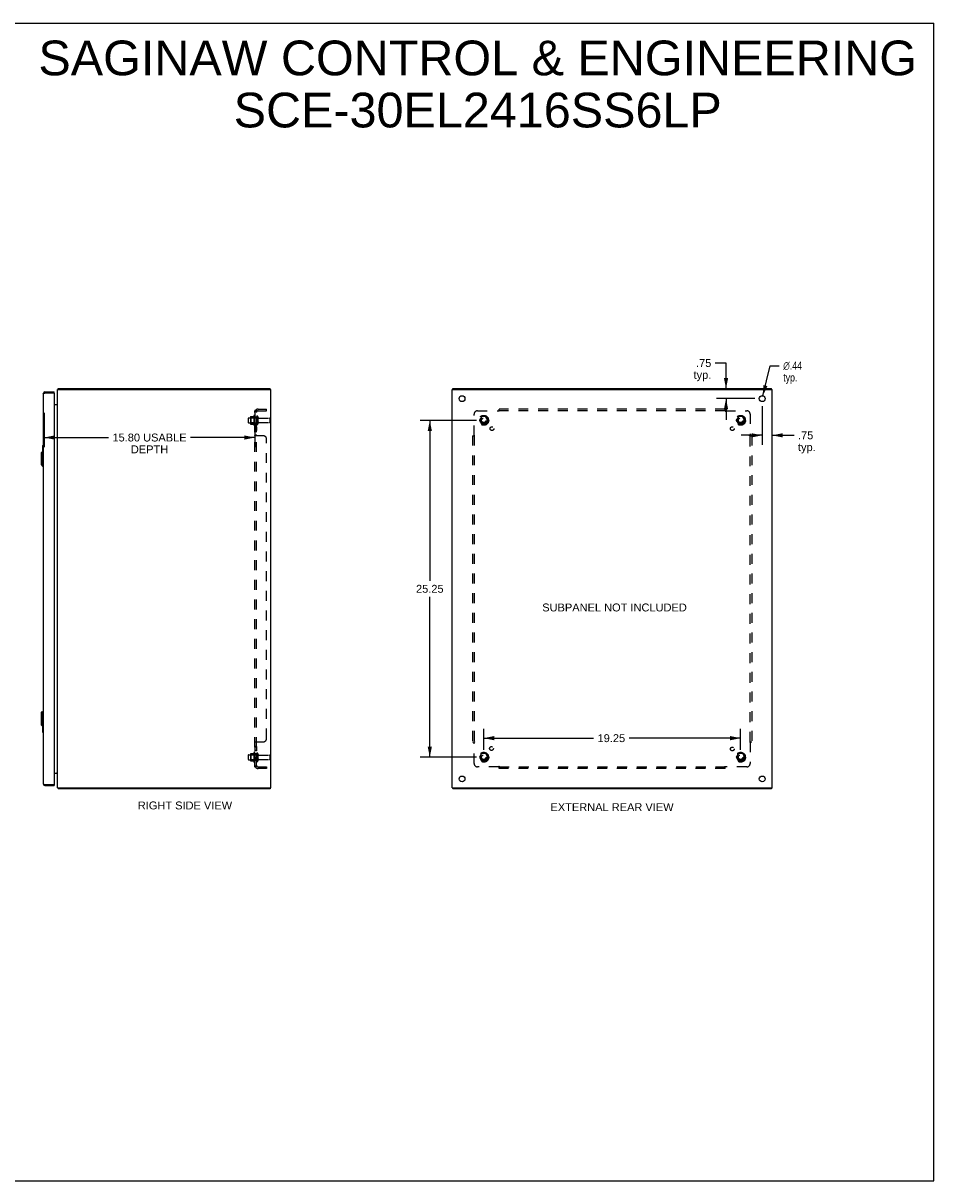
# Model space of a CAD drawing. Header units: inches. Extents: x 0 to 134, y 0 to 87.
# Tile 4 of 4: x 66 to 134, y 0 to 87. Entities that reach past the tile are written whole.
import ezdxf

# ---------------------------------------------------------------- set-up
doc = ezdxf.new("R2010")
doc.units = ezdxf.units.IN
doc.header["$LTSCALE"] = 7.375318
doc.header["$MEASUREMENT"] = 0
doc.linetypes.add('HIDDEN', pattern=[0.2, 0.1, -0.1])
doc.layers.get('0').update_dxf_attribs({"linetype": 'CONTINUOUS'})
for name, color, linetype in [('02___PRT_ALL_AXES', 7, 'CONTINUOUS'), ('BENT-SUB-4CORNER-STUDS', 7, 'CONTINUOUS'), ('DEFAULT_2', 8, 'HIDDEN'), ('DIMENSIONS', 7, 'CONTINUOUS')]:
    doc.layers.add(name, color=color, linetype=linetype)
doc.styles.get("Standard").update_dxf_attribs({"font": 'arial.ttf'})
doc.styles.add('TEXTSTYLE_1', font='gdt', dxfattribs={"width": 0.8})
doc.dimstyles.new('DIMSTYLE_1', dxfattribs={"dimtxt": 0.591603, "dimasz": 0.788804, "dimexe": 0.09, "dimexo": 0.07, "dimgap": 0.0375, "dimtad": 0, "dimtih": 1, "dimtoh": 1, "dimzin": 4, "dimdsep": 46, "dimtxsty": 'Standard', "dimblk": '_FILLED', "dimblk1": '_FILLED', "dimblk2": '_FILLED', "dimcen": 0.09, "dimazin": 1, "dimtfac": 1, "dimtofl": 0, "dimtmove": 0, "dimatfit": 3, "dimldrblk": '_FILLED', "dimfxl": 1, "dimtolj": 1, "dimtzin": 4, "dimarcsym": 0})
doc.dimstyles.new('DIMSTYLE_2', dxfattribs={"dimtxt": 0.591603, "dimasz": 0.788804, "dimexe": 0.09, "dimexo": 0.07, "dimgap": 0.09, "dimtad": 0, "dimtih": 1, "dimtoh": 1, "dimzin": 4, "dimdsep": 46, "dimtxsty": 'Standard', "dimblk": '_FILLED', "dimblk1": '_FILLED', "dimblk2": '_FILLED', "dimcen": 0.09, "dimazin": 1, "dimtfac": 1, "dimtofl": 0, "dimtmove": 0, "dimatfit": 1, "dimldrblk": '_FILLED', "dimfxl": 1, "dimtolj": 1, "dimtzin": 4, "dimarcsym": 0})

# ---------------------------------------------------------------- blocks, each defined once
blk = doc.blocks.new('_FILLED')
at = {"color": 0, "linetype": 'ByBlock'}
blk.add_solid([(0, 0), (-1, 0.2), (-1, -0.2)], dxfattribs=at)
blk = doc.blocks.new('*D6')
at = {"layer": 'DIMENSIONS', "color": 2, "linetype": 'Continuous'}
for p, q in [((67.407, 57.571), (67.407, 55.001)), ((83.205, 57.571), (83.205, 55.001)), ((67.407, 55.711), (72.235, 55.711)), ((83.205, 55.711), (78.378, 55.711))]:
    blk.add_line(p, q, dxfattribs=at)
at = {"layer": 'DIMENSIONS', "color": 2, "linetype": 'Continuous', "xscale": 0.7888040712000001, "yscale": 0.7888040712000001, "zscale": 0.7888040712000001, "rotation": 180}
blk.add_blockref('_FILLED', (67.407, 55.711), dxfattribs=at)
at = {"layer": 'DIMENSIONS', "color": 2, "linetype": 'Continuous', "xscale": 0.7888040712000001, "yscale": 0.7888040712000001, "zscale": 0.7888040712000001}
blk.add_blockref('_FILLED', (83.205, 55.711), dxfattribs=at)
at = {"layer": 'DIMENSIONS', "color": 2, "linetype": 'Continuous', "insert": (75.306, 56.007), "char_height": 0.5916, "width": 5.55095, "attachment_point": 2, "line_spacing_factor": 0.9}
blk.add_mtext('15.80 USABLE\\PDEPTH', dxfattribs=at)
blk = doc.blocks.new('*D13')
at = {"layer": 'DIMENSIONS', "color": 2, "linetype": 'Continuous'}
for p, q in [((118.521, 61.295), (117.713, 61.295)), ((118.521, 59.374), (118.521, 61.295)), ((120.68, 58.624), (117.811, 58.624)), ((118.521, 58.624), (118.521, 57.046))]:
    blk.add_line(p, q, dxfattribs=at)
at = {"layer": 'DIMENSIONS', "color": 2, "linetype": 'Continuous', "xscale": 0.7888040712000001, "yscale": 0.7888040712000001, "zscale": 0.7888040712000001}
for p, rotation in [((118.521, 59.374), 270), ((118.521, 58.624), 90)]:
    blk.add_blockref('_FILLED', p, dxfattribs=dict(at, rotation=rotation))
at = {"layer": 'DIMENSIONS', "color": 2, "linetype": 'Continuous', "insert": (117.417, 61.591), "char_height": 0.5916, "width": 1.33056, "attachment_point": 3, "line_spacing_factor": 0.9}
blk.add_mtext('.75\\Ptyp.', dxfattribs=at)
blk = doc.blocks.new('*D14')
at = {"layer": 'DIMENSIONS', "color": 2, "linetype": 'Continuous'}
for p, q in [((121.233, 58.071), (121.233, 55.167)), ((121.233, 55.877), (119.655, 55.877)), ((121.983, 55.877), (123.616, 55.877))]:
    blk.add_line(p, q, dxfattribs=at)
at = {"layer": 'DIMENSIONS', "color": 2, "linetype": 'Continuous', "xscale": 0.7888040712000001, "yscale": 0.7888040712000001, "zscale": 0.7888040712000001}
blk.add_blockref('_FILLED', (121.233, 55.877), dxfattribs=at)
at = {"layer": 'DIMENSIONS', "color": 2, "linetype": 'Continuous', "xscale": 0.7888040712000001, "yscale": 0.7888040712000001, "zscale": 0.7888040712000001, "rotation": 180}
blk.add_blockref('_FILLED', (121.983, 55.877), dxfattribs=at)
at = {"layer": 'DIMENSIONS', "color": 2, "linetype": 'Continuous', "insert": (123.912, 56.173), "char_height": 0.5916, "width": 1.33056, "attachment_point": 1, "line_spacing_factor": 0.9}
blk.add_mtext('.75\\Ptyp.', dxfattribs=at)
blk = doc.blocks.new('*D15')
at = {"layer": 'DIMENSIONS', "color": 2, "linetype": 'Continuous'}
for p, q in [((121.283, 58.836), (121.82, 61.096)), ((121.82, 61.096), (122.51, 61.096))]:
    blk.add_line(p, q, dxfattribs=at)
at = {"layer": 'DIMENSIONS', "color": 2, "linetype": 'Continuous', "xscale": 0.7888040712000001, "yscale": 0.7888040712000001, "zscale": 0.7888040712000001, "rotation": 256.6388904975}
blk.add_blockref('_FILLED', (121.283, 58.836), dxfattribs=at)
at = {"layer": 'DIMENSIONS', "color": 2, "linetype": 'Continuous', "insert": (122.806, 61.392), "char_height": 0.5916, "width": 1.93682, "attachment_point": 1, "line_spacing_factor": 0.9, "style": 'TEXTSTYLE_1'}
blk.add_mtext('{\\fgdt;n}\\fArial;.44\\Ptyp.', dxfattribs=at)
blk = doc.blocks.new('*D16')
at = {"layer": 'BENT-SUB-4CORNER-STUDS', "color": 2, "linetype": 'Continuous'}
for p, q in [((99.805, 56.999), (95.605, 56.999)), ((96.315, 56.999), (96.315, 44.965)), ((96.315, 31.749), (96.315, 43.782)), ((99.805, 31.749), (95.605, 31.749))]:
    blk.add_line(p, q, dxfattribs=at)
at = {"layer": 'BENT-SUB-4CORNER-STUDS', "color": 2, "linetype": 'Continuous', "xscale": 0.7888040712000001, "yscale": 0.7888040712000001, "zscale": 0.7888040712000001}
for p, rotation in [((96.315, 56.999), 90), ((96.315, 31.749), 270)]:
    blk.add_blockref('_FILLED', p, dxfattribs=dict(at, rotation=rotation))
at = {"layer": 'BENT-SUB-4CORNER-STUDS', "color": 2, "linetype": 'Continuous', "insert": (96.315, 44.669), "char_height": 0.5916, "width": 2.06731, "attachment_point": 2, "line_spacing_factor": 0.9}
blk.add_mtext('25.25', dxfattribs=at)
blk = doc.blocks.new('*D17')
at = {"layer": 'BENT-SUB-4CORNER-STUDS', "color": 2, "linetype": 'Continuous'}
for p, q in [((100.358, 32.301), (100.358, 33.889)), ((119.608, 32.301), (119.608, 33.889)), ((100.358, 33.179), (108.593, 33.179)), ((119.608, 33.179), (111.252, 33.179))]:
    blk.add_line(p, q, dxfattribs=at)
at = {"layer": 'BENT-SUB-4CORNER-STUDS', "color": 2, "linetype": 'Continuous', "xscale": 0.7888040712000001, "yscale": 0.7888040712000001, "zscale": 0.7888040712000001, "rotation": 180}
blk.add_blockref('_FILLED', (100.358, 33.179), dxfattribs=at)
at = {"layer": 'BENT-SUB-4CORNER-STUDS', "color": 2, "linetype": 'Continuous', "xscale": 0.7888040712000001, "yscale": 0.7888040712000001, "zscale": 0.7888040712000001}
blk.add_blockref('_FILLED', (119.608, 33.179), dxfattribs=at)
at = {"layer": 'BENT-SUB-4CORNER-STUDS', "color": 2, "linetype": 'Continuous', "insert": (109.923, 33.475), "char_height": 0.5916, "width": 2.06731, "attachment_point": 2, "line_spacing_factor": 0.9}
blk.add_mtext('19.25', dxfattribs=at)

msp = doc.modelspace()

# ---------------------------------------------------------------- linework, layer by layer
at = {"color": 7, "linetype": 'Continuous'}
for p, q in [((0, 86.768), (134.097, 86.768)), ((134.097, 0), (134.097, 86.768)), ((67.467, 59.124), (67.467, 59.049)), ((68.157, 59.049), (68.142, 59.049)), ((68.157, 59.049), (68.157, 59.124)), ((68.447, 59.33), (68.468, 59.309)), ((68.468, 59.299), (68.468, 59.374)), ((84.342, 59.299), (84.342, 59.374)), ((98.046, 59.299), (98.046, 59.374)), ((121.92, 59.299), (121.92, 59.374)), ((67.175, 54.556), (67.293, 54.674)), ((67.272, 55.109), (67.272, 54.654)), ((67.287, 55.124), (67.332, 55.124)), ((67.293, 54.674), (67.293, 53.572)), ((67.293, 54.674), (67.332, 54.674)), ((67.319, 55.024), (67.319, 54.674)), ((67.175, 54.556), (67.175, 53.69)), ((67.175, 53.69), (67.293, 53.572)), ((67.293, 53.572), (67.332, 53.572)), ((67.175, 35.056), (67.293, 35.174)), ((67.175, 35.056), (67.175, 34.19)), ((67.293, 35.174), (67.332, 35.174)), ((67.293, 35.174), (67.293, 34.072)), ((67.175, 34.19), (67.293, 34.072)), ((67.272, 34.092), (67.272, 33.639)), ((67.293, 34.072), (67.332, 34.072)), ((67.319, 34.072), (67.319, 33.724)), ((67.287, 33.624), (67.332, 33.624)), ((67.467, 29.624), (67.467, 29.699)), ((68.142, 29.699), (68.157, 29.699)), ((68.157, 29.699), (68.157, 29.624)), ((68.447, 29.417), (68.468, 29.438)), ((68.468, 29.449), (68.468, 29.374)), ((84.342, 29.449), (84.342, 29.374)), ((98.046, 29.449), (98.046, 29.374)), ((121.92, 29.449), (121.92, 29.374)), ((0, 0), (134.097, 0))]:
    msp.add_line(p, q, dxfattribs=at)
at = {"color": 3, "linetype": 'Continuous'}
for p, q in [((67.427, 59.037), (67.436, 59.04)), ((67.451, 59.044), (67.467, 59.049)), ((67.467, 59.124), (68.157, 59.124)), ((67.467, 59.049), (68.142, 59.049)), ((68.157, 59.034), (68.157, 29.714)), ((68.405, 29.449), (68.405, 59.299)), ((68.405, 59.299), (84.405, 59.299)), ((68.468, 59.374), (84.342, 59.374)), ((84.405, 29.449), (84.405, 59.299)), ((97.983, 29.449), (97.983, 59.299)), ((97.983, 59.299), (121.983, 59.299)), ((98.046, 59.374), (121.92, 59.374)), ((121.983, 29.449), (121.983, 59.299)), ((67.332, 58.989), (67.332, 29.759)), ((68.157, 58.199), (68.39, 58.199)), ((68.395, 58.216), (68.396, 58.214)), ((68.157, 30.549), (68.39, 30.549)), ((67.467, 29.699), (68.142, 29.699)), ((67.467, 29.624), (68.157, 29.624)), ((68.405, 29.449), (84.405, 29.449)), ((68.456, 29.397), (68.458, 29.39)), ((84.342, 29.374), (68.468, 29.374)), ((97.983, 29.449), (121.983, 29.449)), ((121.92, 29.374), (98.046, 29.374))]:
    msp.add_line(p, q, dxfattribs=at)
for points in [[(67.332, 58.989), (67.332, 58.991), (67.333, 58.993), (67.334, 58.995), (67.336, 58.998), (67.338, 59), (67.341, 59.002), (67.344, 59.005), (67.348, 59.007), (67.352, 59.009), (67.356, 59.012), (67.361, 59.014), (67.366, 59.016), (67.372, 59.019), (67.378, 59.021), (67.384, 59.023), (67.391, 59.025), (67.397, 59.028), (67.404, 59.03), (67.412, 59.032), (67.419, 59.035), (67.427, 59.037)], [(67.436, 59.04), (67.443, 59.042), (67.451, 59.044)], [(68.447, 59.33), (68.448, 59.332), (68.449, 59.333), (68.45, 59.335), (68.451, 59.337), (68.452, 59.339), (68.453, 59.341), (68.454, 59.343), (68.455, 59.345), (68.455, 59.348), (68.456, 59.35), (68.458, 59.357)], [(68.458, 59.357), (68.459, 59.359), (68.459, 59.361), (68.46, 59.363), (68.46, 59.365), (68.461, 59.366), (68.462, 59.368), (68.462, 59.369), (68.463, 59.37), (68.464, 59.371), (68.464, 59.372), (68.465, 59.372), (68.466, 59.373), (68.467, 59.373), (68.467, 59.373), (68.468, 59.374)], [(68.39, 58.199), (68.39, 58.2), (68.389, 58.201), (68.389, 58.202), (68.39, 58.203), (68.39, 58.205), (68.391, 58.206), (68.391, 58.208), (68.392, 58.209), (68.393, 58.211), (68.395, 58.212), (68.396, 58.213), (68.397, 58.214), (68.398, 58.215), (68.4, 58.217), (68.401, 58.218), (68.402, 58.219), (68.403, 58.22), (68.404, 58.222), (68.404, 58.223), (68.405, 58.224), (68.405, 58.225), (68.405, 58.227)], [(68.39, 58.225), (68.39, 58.224), (68.39, 58.224), (68.389, 58.224), (68.39, 58.223), (68.39, 58.222), (68.39, 58.221), (68.391, 58.22), (68.392, 58.219), (68.393, 58.218), (68.394, 58.217), (68.395, 58.216)], [(68.39, 30.549), (68.39, 30.548), (68.389, 30.546), (68.389, 30.545), (68.39, 30.544), (68.39, 30.542), (68.391, 30.541), (68.391, 30.539), (68.392, 30.538), (68.393, 30.537), (68.395, 30.535), (68.396, 30.534), (68.397, 30.533), (68.398, 30.532), (68.4, 30.53), (68.401, 30.529), (68.402, 30.528), (68.403, 30.527), (68.404, 30.525), (68.404, 30.524), (68.405, 30.523), (68.405, 30.522), (68.405, 30.521)], [(68.39, 30.522), (68.39, 30.523), (68.39, 30.523), (68.389, 30.524), (68.39, 30.524), (68.39, 30.525), (68.39, 30.526), (68.391, 30.527), (68.392, 30.528), (68.393, 30.529), (68.394, 30.53), (68.395, 30.531), (68.396, 30.533)], [(67.332, 29.759), (67.332, 29.756), (67.333, 29.754), (67.334, 29.752), (67.336, 29.749), (67.338, 29.747), (67.341, 29.745), (67.344, 29.742), (67.348, 29.74), (67.352, 29.738), (67.356, 29.735), (67.361, 29.733), (67.366, 29.731), (67.372, 29.729), (67.378, 29.726), (67.384, 29.724), (67.391, 29.722), (67.397, 29.719), (67.404, 29.717), (67.412, 29.715), (67.419, 29.712), (67.427, 29.71), (67.435, 29.708)], [(67.435, 29.708), (67.443, 29.705), (67.451, 29.703), (67.467, 29.699)], [(68.447, 29.417), (68.448, 29.416), (68.449, 29.414), (68.45, 29.412), (68.451, 29.411), (68.452, 29.409), (68.453, 29.406), (68.454, 29.404), (68.455, 29.402), (68.455, 29.399), (68.456, 29.397)], [(68.458, 29.39), (68.459, 29.388), (68.459, 29.386), (68.46, 29.384), (68.46, 29.382), (68.461, 29.381), (68.462, 29.379), (68.462, 29.378), (68.463, 29.377), (68.464, 29.376), (68.464, 29.375), (68.465, 29.375), (68.466, 29.374), (68.467, 29.374), (68.467, 29.374), (68.468, 29.374)]]:
    msp.add_lwpolyline(points, dxfattribs=at)
at = {"color": 7, "linetype": 'Continuous'}
for points in [[(67.317, 55.06), (67.318, 55.054), (67.318, 55.048), (67.318, 55.042), (67.319, 55.036), (67.319, 55.03), (67.319, 55.024)], [(67.319, 33.724), (67.319, 33.717), (67.319, 33.711), (67.318, 33.705), (67.318, 33.699), (67.318, 33.693), (67.317, 33.687)]]:
    msp.add_lwpolyline(points, dxfattribs=at)
at = {"color": 3, "linetype": 'Continuous'}
for centre, radius, start, end in [((67.467, 58.989), 0.135, 90, 180), ((68.142, 59.034), 0.015, 0, 90), ((68.55, 59.229), 0.145, 135.39862, 151.13149), ((68.335, 58.269), 0.07, 270, 360), ((68.335, 30.479), 0.07, 0, 90), ((67.467, 29.759), 0.135, 180, 270), ((68.142, 29.714), 0.015, 270, 360), ((68.55, 29.519), 0.145, 208.86851, 224.60138)]:
    msp.add_arc(centre, radius, start, end, dxfattribs=at)
at = {"color": 7, "linetype": 'Continuous'}
for centre, radius, start, end in [((67.467, 58.989), 0.06, 90, 121.77433), ((67.287, 55.109), 0.015, 90, 180), ((67.317, 55.109), 0.015, 0, 90), ((67.287, 33.639), 0.015, 180, 270), ((67.317, 33.639), 0.015, 270, 360), ((67.467, 29.759), 0.06, 238.22567, 270)]:
    msp.add_arc(centre, radius, start, end, dxfattribs=at)
at = {"layer": '02___PRT_ALL_AXES', "color": 8, "linetype": 'HIDDEN'}
for p, q in [((83.135, 57.354), (83.135, 56.643)), ((83.205, 57.249), (83.205, 57.333)), ((82.735, 57.182), (83.33, 57.182)), ((82.735, 56.816), (83.33, 56.816)), ((83.205, 57.249), (83.205, 56.749)), ((83.33, 57.249), (83.205, 57.249)), ((83.205, 56.664), (83.205, 56.749)), ((83.33, 56.749), (83.205, 56.749)), ((83.205, 56.52), (83.205, 56.239)), ((83.33, 56.52), (83.205, 56.52)), ((83.33, 57.249), (83.33, 56.749)), ((83.33, 56.52), (83.33, 56.239)), ((83.499, 57.165), (84.3, 57.165)), ((83.499, 56.833), (84.3, 56.833)), ((83.33, 56.239), (83.205, 56.239)), ((83.135, 32.104), (83.135, 31.393)), ((83.33, 32.544), (83.205, 32.544)), ((83.205, 32.544), (83.205, 32.227)), ((83.33, 32.508), (83.205, 32.508)), ((83.33, 32.263), (83.205, 32.263)), ((83.33, 32.227), (83.205, 32.227)), ((83.33, 32.544), (83.33, 32.227)), ((82.735, 31.932), (83.33, 31.932)), ((82.735, 31.566), (83.33, 31.566)), ((83.205, 31.999), (83.205, 32.083)), ((83.33, 31.999), (83.205, 31.999)), ((83.205, 31.999), (83.205, 31.499)), ((83.33, 31.499), (83.205, 31.499)), ((83.205, 31.414), (83.205, 31.499)), ((83.33, 31.999), (83.33, 31.499)), ((83.499, 31.915), (84.3, 31.915)), ((83.499, 31.583), (84.3, 31.583))]:
    msp.add_line(p, q, dxfattribs=at)
at = {"layer": '02___PRT_ALL_AXES', "color": 3, "linetype": 'Continuous'}
for centre in [(98.733, 58.624), (121.233, 58.624), (98.733, 30.124), (121.233, 30.124)]:
    msp.add_circle(centre, 0.219, dxfattribs=at)
at = {"layer": '02___PRT_ALL_AXES', "color": 8, "linetype": 'HIDDEN'}
for centre, radius in [((100.358, 56.999), 0.372), ((100.358, 56.999), 0.356), ((119.608, 56.999), 0.372), ((119.608, 56.999), 0.356), ((100.358, 56.999), 0.25), ((100.358, 56.999), 0.183), ((100.976, 56.38), 0.141), ((118.989, 56.38), 0.141), ((119.608, 56.999), 0.25), ((119.608, 56.999), 0.183), ((100.358, 31.749), 0.372), ((100.358, 31.749), 0.356), ((100.938, 32.404), 0.141), ((118.989, 32.367), 0.141), ((119.608, 31.749), 0.372), ((119.608, 31.749), 0.356), ((100.358, 31.749), 0.25), ((100.358, 31.749), 0.183), ((119.608, 31.749), 0.25), ((119.608, 31.749), 0.183)]:
    msp.add_circle(centre, radius, dxfattribs=at)
for centre, radius, start, end in [((83.735, 56.999), 0.698, 149.33687, 156.03207), ((83.167, 57.333), 0.0384, 0, 145.55034), ((83.735, 56.999), 0.698, 203.96793, 210.66313), ((83.167, 56.664), 0.0384, 214.44966, 360), ((83.735, 31.749), 0.698, 149.33687, 156.03207), ((83.167, 32.083), 0.0384, 0, 145.55034), ((83.735, 31.749), 0.698, 203.96793, 210.66313), ((83.167, 31.414), 0.0384, 214.44966, 360)]:
    msp.add_arc(centre, radius, start, end, dxfattribs=at)
at = {"layer": 'DEFAULT_2', "color": 8, "linetype": 'HIDDEN'}
for p, q in [((82.88, 57.276), (83.107, 57.276)), ((83.205, 31.03), (83.205, 57.717)), ((83.33, 57.717), (83.205, 57.717)), ((83.259, 57.756), (83.356, 57.676)), ((83.33, 31.03), (83.33, 57.717)), ((83.442, 57.842), (84.08, 57.842)), ((83.442, 57.717), (84.08, 57.717)), ((84.08, 57.717), (84.08, 57.842)), ((99.639, 55.878), (99.639, 57.467)), ((99.889, 57.717), (101.479, 57.717)), ((100.195, 57.271), (100.04, 57.004)), ((100.512, 57.276), (100.203, 57.276)), ((100.675, 57.004), (100.521, 57.271)), ((101.514, 57.676), (101.514, 57.842)), ((118.451, 57.842), (101.514, 57.842)), ((118.451, 57.717), (101.514, 57.717)), ((118.451, 57.676), (118.451, 57.842)), ((118.487, 57.717), (120.076, 57.717)), ((119.445, 57.271), (119.29, 57.004)), ((119.762, 57.276), (119.453, 57.276)), ((119.925, 57.004), (119.771, 57.271)), ((120.326, 57.467), (120.326, 55.878)), ((82.705, 57.152), (82.705, 56.846)), ((82.869, 57.254), (82.869, 56.743)), ((82.889, 57.182), (82.869, 57.202)), ((82.889, 56.815), (82.869, 56.795)), ((82.88, 56.721), (83.107, 56.721)), ((82.889, 57.182), (82.889, 56.815)), ((83.185, 57.182), (82.889, 57.182)), ((83.185, 56.815), (82.889, 56.815)), ((83.185, 57.182), (83.205, 57.202)), ((83.185, 57.182), (83.185, 56.815)), ((83.185, 56.815), (83.205, 56.795)), ((83.436, 57.263), (83.436, 56.734)), ((84.33, 57.135), (84.33, 56.863)), ((100.04, 56.994), (100.195, 56.726)), ((100.512, 56.721), (100.203, 56.721)), ((100.521, 56.726), (100.675, 56.994)), ((119.29, 56.994), (119.445, 56.726)), ((119.762, 56.721), (119.453, 56.721)), ((119.771, 56.726), (119.925, 56.994)), ((83.205, 55.877), (83.205, 55.878)), ((83.33, 55.878), (83.205, 55.878)), ((83.21, 55.868), (83.208, 55.87)), ((83.214, 55.865), (83.212, 55.867)), ((83.259, 55.842), (83.258, 55.844)), ((83.83, 55.842), (83.259, 55.842)), ((83.33, 55.877), (83.33, 55.878)), ((83.333, 55.872), (83.332, 55.873)), ((84.08, 33.155), (84.08, 55.592)), ((99.514, 55.842), (99.514, 32.905)), ((99.514, 55.842), (99.68, 55.842)), ((99.639, 55.842), (99.639, 32.905)), ((120.286, 55.842), (120.451, 55.842)), ((120.326, 32.905), (120.326, 55.842)), ((120.451, 55.842), (120.451, 32.905)), ((83.33, 32.869), (83.205, 32.869)), ((83.212, 32.881), (83.21, 32.879)), ((83.217, 32.884), (83.214, 32.882)), ((83.219, 32.885), (83.217, 32.884)), ((83.24, 32.894), (83.23, 32.89)), ((83.259, 32.905), (83.83, 32.905)), ((83.334, 32.877), (83.333, 32.876)), ((83.337, 32.879), (83.335, 32.878)), ((83.356, 32.897), (83.355, 32.895)), ((99.514, 32.905), (99.68, 32.905)), ((99.639, 31.28), (99.639, 32.869)), ((120.286, 32.905), (120.451, 32.905)), ((120.326, 32.869), (120.326, 31.28)), ((82.705, 31.902), (82.705, 31.596)), ((82.869, 32.004), (82.869, 31.493)), ((82.889, 31.932), (82.869, 31.952)), ((82.889, 31.565), (82.869, 31.545)), ((82.88, 32.026), (83.107, 32.026)), ((82.88, 31.471), (83.107, 31.471)), ((83.185, 31.932), (82.889, 31.932)), ((82.889, 31.932), (82.889, 31.565)), ((83.185, 31.565), (82.889, 31.565)), ((83.185, 31.932), (83.205, 31.952)), ((83.185, 31.932), (83.185, 31.565)), ((83.185, 31.565), (83.205, 31.545)), ((83.436, 32.013), (83.436, 31.484)), ((84.33, 31.885), (84.33, 31.613)), ((100.195, 32.021), (100.04, 31.754)), ((100.04, 31.744), (100.195, 31.476)), ((100.512, 32.026), (100.203, 32.026)), ((100.512, 31.471), (100.203, 31.471)), ((100.675, 31.754), (100.521, 32.021)), ((100.521, 31.476), (100.675, 31.744)), ((119.445, 32.021), (119.29, 31.754)), ((119.29, 31.744), (119.445, 31.476)), ((119.762, 32.026), (119.453, 32.026)), ((119.762, 31.471), (119.453, 31.471)), ((119.925, 31.754), (119.771, 32.021)), ((119.771, 31.476), (119.925, 31.744)), ((83.33, 31.03), (83.205, 31.03)), ((83.259, 30.991), (83.356, 31.071)), ((83.307, 31.04), (83.306, 31.039)), ((83.311, 31.041), (83.31, 31.041)), ((83.313, 31.042), (83.311, 31.041)), ((83.314, 31.042), (83.313, 31.042)), ((83.316, 31.043), (83.314, 31.042)), ((83.317, 31.044), (83.316, 31.043)), ((83.318, 31.044), (83.317, 31.044)), ((83.32, 31.045), (83.318, 31.044)), ((83.321, 31.045), (83.32, 31.045)), ((83.322, 31.046), (83.321, 31.045)), ((83.323, 31.047), (83.322, 31.046)), ((83.324, 31.047), (83.323, 31.047)), ((83.326, 31.048), (83.324, 31.047)), ((83.327, 31.048), (83.326, 31.048)), ((83.328, 31.049), (83.327, 31.048)), ((83.348, 31.057), (83.343, 31.052)), ((83.442, 31.03), (84.08, 31.03)), ((84.08, 30.905), (83.442, 30.905)), ((84.08, 31.03), (84.08, 30.905)), ((101.479, 31.03), (99.889, 31.03)), ((101.514, 30.905), (101.514, 31.071)), ((101.514, 31.03), (118.451, 31.03)), ((118.451, 30.905), (101.514, 30.905)), ((118.451, 30.905), (118.451, 31.071)), ((120.076, 31.03), (118.487, 31.03))]:
    msp.add_line(p, q, dxfattribs=at)
for points in [[(83.227, 57.737), (83.224, 57.736), (83.222, 57.735), (83.219, 57.733), (83.217, 57.732), (83.214, 57.731), (83.212, 57.729), (83.21, 57.727), (83.208, 57.726), (83.207, 57.724), (83.206, 57.723), (83.206, 57.721), (83.205, 57.72), (83.205, 57.718), (83.205, 57.717)], [(83.259, 57.756), (83.258, 57.754), (83.256, 57.752), (83.254, 57.751), (83.251, 57.749), (83.249, 57.747), (83.246, 57.746), (83.243, 57.744), (83.24, 57.743), (83.237, 57.741), (83.234, 57.74), (83.227, 57.737)], [(83.274, 57.717), (83.273, 57.717), (83.273, 57.717), (83.272, 57.717), (83.272, 57.717), (83.271, 57.717), (83.271, 57.717), (83.271, 57.717), (83.271, 57.717), (83.271, 57.717), (83.27, 57.717)], [(83.27, 57.717), (83.27, 57.717), (83.271, 57.717), (83.271, 57.717), (83.271, 57.717), (83.271, 57.717), (83.272, 57.717), (83.272, 57.717), (83.273, 57.717), (83.273, 57.717), (83.274, 57.717), (83.274, 57.717), (83.275, 57.717), (83.275, 57.717), (83.276, 57.717), (83.277, 57.716), (83.277, 57.716), (83.278, 57.716), (83.279, 57.716), (83.279, 57.716), (83.28, 57.716), (83.281, 57.716), (83.281, 57.715), (83.282, 57.715), (83.283, 57.715), (83.283, 57.715), (83.284, 57.715), (83.285, 57.715), (83.286, 57.714), (83.286, 57.714), (83.287, 57.714), (83.288, 57.714), (83.289, 57.714), (83.29, 57.713), (83.29, 57.713), (83.291, 57.713), (83.292, 57.713), (83.293, 57.712), (83.294, 57.712), (83.294, 57.712), (83.295, 57.712), (83.296, 57.711), (83.297, 57.711), (83.298, 57.711), (83.299, 57.711), (83.3, 57.71), (83.3, 57.71), (83.301, 57.71), (83.302, 57.709), (83.303, 57.709), (83.304, 57.709), (83.305, 57.708), (83.306, 57.708), (83.307, 57.708), (83.308, 57.707), (83.309, 57.707), (83.31, 57.706), (83.311, 57.706), (83.312, 57.706), (83.313, 57.705), (83.313, 57.705), (83.314, 57.705), (83.315, 57.704), (83.316, 57.704), (83.317, 57.703), (83.318, 57.703), (83.318, 57.703), (83.319, 57.702), (83.32, 57.702), (83.321, 57.702), (83.322, 57.701), (83.322, 57.701), (83.323, 57.701), (83.324, 57.7), (83.324, 57.7), (83.325, 57.7), (83.326, 57.699), (83.326, 57.699), (83.327, 57.698), (83.328, 57.698), (83.328, 57.698), (83.329, 57.697), (83.33, 57.697), (83.33, 57.697), (83.331, 57.697), (83.331, 57.696), (83.332, 57.696), (83.332, 57.696), (83.333, 57.695), (83.333, 57.695), (83.333, 57.695), (83.334, 57.695), (83.334, 57.695), (83.334, 57.694)], [(83.348, 57.69), (83.343, 57.695), (83.342, 57.697), (83.34, 57.699), (83.338, 57.701), (83.337, 57.703), (83.335, 57.705), (83.334, 57.707), (83.333, 57.709), (83.332, 57.711), (83.331, 57.713), (83.331, 57.715), (83.33, 57.716), (83.33, 57.717)], [(83.334, 57.694), (83.334, 57.694), (83.334, 57.694), (83.334, 57.694), (83.334, 57.694), (83.334, 57.694), (83.334, 57.695), (83.334, 57.695), (83.333, 57.695), (83.333, 57.695), (83.333, 57.696), (83.332, 57.696), (83.332, 57.696), (83.331, 57.696), (83.331, 57.697), (83.331, 57.697)], [(83.356, 57.676), (83.356, 57.677), (83.356, 57.678), (83.356, 57.678), (83.356, 57.679), (83.356, 57.68), (83.356, 57.681), (83.355, 57.682), (83.354, 57.683), (83.353, 57.684), (83.352, 57.685), (83.351, 57.687), (83.35, 57.688), (83.348, 57.69)], [(101.49, 57.729), (101.488, 57.727), (101.486, 57.726), (101.485, 57.724), (101.483, 57.723), (101.482, 57.721), (101.481, 57.72), (101.48, 57.718), (101.479, 57.717)], [(101.488, 57.703), (101.487, 57.705), (101.486, 57.707), (101.485, 57.709), (101.483, 57.711), (101.482, 57.713), (101.481, 57.715), (101.48, 57.716), (101.479, 57.717)], [(101.514, 57.676), (101.512, 57.677), (101.511, 57.678), (101.51, 57.678), (101.508, 57.679), (101.507, 57.68), (101.506, 57.681), (101.504, 57.682), (101.503, 57.683), (101.502, 57.684), (101.5, 57.685), (101.499, 57.687), (101.498, 57.688), (101.497, 57.69), (101.496, 57.692), (101.494, 57.693), (101.493, 57.695), (101.492, 57.697), (101.491, 57.699), (101.488, 57.703)], [(101.497, 57.736), (101.493, 57.732), (101.49, 57.729)], [(101.514, 57.756), (101.513, 57.754), (101.511, 57.752), (101.51, 57.751), (101.509, 57.749), (101.507, 57.747), (101.506, 57.746), (101.505, 57.744), (101.503, 57.743), (101.502, 57.741), (101.501, 57.74), (101.499, 57.739), (101.498, 57.737), (101.497, 57.736)], [(118.451, 57.756), (118.453, 57.754), (118.454, 57.752), (118.455, 57.751), (118.457, 57.749), (118.458, 57.747), (118.459, 57.746), (118.461, 57.744), (118.462, 57.743), (118.463, 57.741), (118.464, 57.74), (118.466, 57.739), (118.467, 57.737), (118.468, 57.736), (118.474, 57.731)], [(118.451, 57.676), (118.453, 57.677), (118.454, 57.678), (118.456, 57.678), (118.457, 57.679), (118.458, 57.68), (118.46, 57.681), (118.461, 57.682), (118.462, 57.683), (118.464, 57.684), (118.465, 57.685), (118.466, 57.687), (118.467, 57.688), (118.469, 57.69), (118.47, 57.692), (118.471, 57.693), (118.472, 57.695), (118.473, 57.697), (118.474, 57.699)], [(118.474, 57.731), (118.476, 57.729), (118.477, 57.727), (118.479, 57.726), (118.48, 57.724), (118.482, 57.723), (118.483, 57.721), (118.485, 57.72), (118.486, 57.718), (118.487, 57.717)], [(118.474, 57.699), (118.477, 57.703), (118.478, 57.705), (118.479, 57.707), (118.481, 57.709), (118.482, 57.711), (118.483, 57.713), (118.484, 57.715), (118.486, 57.716), (118.487, 57.717)], [(83.224, 55.859), (83.222, 55.861), (83.219, 55.862), (83.217, 55.863), (83.214, 55.865), (83.212, 55.867), (83.21, 55.868), (83.208, 55.87), (83.207, 55.871), (83.206, 55.873), (83.206, 55.874), (83.205, 55.875), (83.205, 55.877), (83.205, 55.878)], [(83.234, 55.855), (83.23, 55.857), (83.227, 55.858), (83.224, 55.859)], [(83.258, 55.844), (83.256, 55.845), (83.254, 55.846), (83.251, 55.847), (83.249, 55.849), (83.246, 55.85), (83.243, 55.851), (83.24, 55.853), (83.234, 55.855)], [(83.251, 55.847), (83.249, 55.849), (83.246, 55.85)], [(83.337, 55.868), (83.335, 55.869), (83.334, 55.87), (83.333, 55.872), (83.332, 55.873), (83.331, 55.874), (83.331, 55.875), (83.33, 55.877), (83.33, 55.878)], [(83.343, 55.863), (83.34, 55.865), (83.338, 55.867), (83.337, 55.868), (83.335, 55.869), (83.334, 55.87)], [(83.352, 55.856), (83.351, 55.857), (83.35, 55.858), (83.348, 55.859), (83.347, 55.861), (83.345, 55.862), (83.343, 55.863)], [(83.356, 55.842), (83.356, 55.844), (83.356, 55.845), (83.356, 55.847), (83.356, 55.848), (83.356, 55.849), (83.356, 55.851), (83.355, 55.852), (83.354, 55.853), (83.353, 55.855), (83.352, 55.856), (83.351, 55.857), (83.35, 55.858), (83.348, 55.859)], [(83.356, 55.844), (83.356, 55.845), (83.356, 55.847), (83.356, 55.848), (83.356, 55.849), (83.356, 55.851)], [(99.6, 55.842), (99.602, 55.844), (99.604, 55.845), (99.606, 55.846), (99.607, 55.847), (99.609, 55.849), (99.61, 55.85), (99.612, 55.851), (99.613, 55.853), (99.615, 55.854), (99.616, 55.855), (99.618, 55.857), (99.619, 55.858), (99.62, 55.859), (99.626, 55.865)], [(99.626, 55.865), (99.627, 55.867), (99.629, 55.868), (99.631, 55.87), (99.632, 55.871), (99.634, 55.873), (99.635, 55.874), (99.637, 55.875), (99.638, 55.877), (99.639, 55.878)], [(99.657, 55.865), (99.653, 55.868), (99.651, 55.869), (99.649, 55.87), (99.647, 55.872), (99.645, 55.873), (99.643, 55.874), (99.642, 55.875), (99.64, 55.877), (99.639, 55.878)], [(99.68, 55.842), (99.679, 55.844), (99.679, 55.845), (99.678, 55.847), (99.677, 55.848), (99.676, 55.849), (99.675, 55.851), (99.674, 55.852), (99.673, 55.853), (99.672, 55.855), (99.671, 55.856), (99.669, 55.857), (99.668, 55.858), (99.666, 55.859), (99.665, 55.861), (99.663, 55.862), (99.661, 55.863), (99.659, 55.864), (99.657, 55.865)], [(120.286, 55.842), (120.286, 55.844), (120.287, 55.845), (120.287, 55.847), (120.288, 55.848), (120.289, 55.849), (120.29, 55.851), (120.291, 55.852), (120.292, 55.853), (120.293, 55.855), (120.295, 55.856), (120.296, 55.857), (120.297, 55.858), (120.299, 55.859), (120.301, 55.861), (120.302, 55.862), (120.304, 55.863), (120.306, 55.864), (120.308, 55.865), (120.312, 55.868)], [(120.312, 55.868), (120.314, 55.869), (120.316, 55.87), (120.318, 55.872), (120.32, 55.873), (120.322, 55.874), (120.324, 55.875), (120.325, 55.877), (120.326, 55.878)], [(120.338, 55.867), (120.336, 55.868), (120.335, 55.87), (120.333, 55.871), (120.332, 55.873), (120.33, 55.874), (120.329, 55.875), (120.327, 55.877), (120.326, 55.878)], [(120.345, 55.859), (120.341, 55.863), (120.338, 55.867)], [(120.365, 55.842), (120.363, 55.844), (120.361, 55.845), (120.36, 55.846), (120.358, 55.847), (120.356, 55.849), (120.355, 55.85), (120.353, 55.851), (120.352, 55.853), (120.35, 55.854), (120.349, 55.855), (120.348, 55.857), (120.346, 55.858), (120.345, 55.859)], [(83.214, 32.882), (83.212, 32.881), (83.21, 32.879), (83.208, 32.877), (83.207, 32.876), (83.206, 32.874), (83.206, 32.873), (83.205, 32.872), (83.205, 32.87), (83.205, 32.869)], [(83.205, 32.872), (83.205, 32.87), (83.205, 32.869)], [(83.224, 32.888), (83.222, 32.886), (83.219, 32.885)], [(83.23, 32.89), (83.227, 32.889), (83.224, 32.888)], [(83.256, 32.902), (83.254, 32.901), (83.251, 32.9), (83.249, 32.898), (83.246, 32.897), (83.243, 32.896), (83.24, 32.894)], [(83.251, 32.9), (83.249, 32.898), (83.246, 32.897)], [(83.259, 32.905), (83.258, 32.904), (83.256, 32.902)], [(83.34, 32.882), (83.338, 32.881), (83.337, 32.879), (83.335, 32.878), (83.334, 32.877), (83.333, 32.876), (83.332, 32.874), (83.331, 32.873), (83.331, 32.872), (83.33, 32.871), (83.33, 32.869)], [(83.331, 32.872), (83.33, 32.871), (83.33, 32.869)], [(83.356, 32.905), (83.356, 32.903), (83.356, 32.902), (83.356, 32.9), (83.356, 32.899), (83.356, 32.898), (83.356, 32.897), (83.355, 32.895), (83.354, 32.894), (83.353, 32.893), (83.352, 32.891), (83.351, 32.89), (83.35, 32.889), (83.348, 32.888), (83.347, 32.886), (83.345, 32.885), (83.343, 32.884), (83.34, 32.882)], [(83.354, 32.894), (83.353, 32.893), (83.352, 32.891), (83.351, 32.89)], [(83.356, 32.905), (83.356, 32.903), (83.356, 32.902), (83.356, 32.9)], [(99.6, 32.905), (99.602, 32.904), (99.604, 32.902), (99.606, 32.901), (99.607, 32.9), (99.609, 32.898), (99.61, 32.897), (99.612, 32.896), (99.613, 32.894), (99.615, 32.893), (99.616, 32.892), (99.618, 32.89), (99.619, 32.889), (99.62, 32.888)], [(99.62, 32.888), (99.624, 32.884), (99.627, 32.881)], [(99.627, 32.881), (99.629, 32.879), (99.631, 32.877), (99.632, 32.876), (99.634, 32.874), (99.635, 32.873), (99.637, 32.872), (99.638, 32.87), (99.639, 32.869)], [(99.653, 32.879), (99.651, 32.878), (99.649, 32.877), (99.647, 32.876), (99.645, 32.874), (99.643, 32.873), (99.642, 32.872), (99.64, 32.871), (99.639, 32.869)], [(99.68, 32.905), (99.679, 32.903), (99.679, 32.902), (99.678, 32.9), (99.677, 32.899), (99.676, 32.898), (99.675, 32.897), (99.674, 32.895), (99.673, 32.894), (99.672, 32.893), (99.671, 32.891), (99.669, 32.89), (99.668, 32.889), (99.666, 32.888), (99.665, 32.886), (99.663, 32.885), (99.661, 32.884), (99.659, 32.883), (99.657, 32.882), (99.653, 32.879)], [(120.286, 32.905), (120.286, 32.903), (120.287, 32.902), (120.287, 32.9), (120.288, 32.899), (120.289, 32.898), (120.29, 32.897), (120.291, 32.895), (120.292, 32.894), (120.293, 32.893), (120.295, 32.891), (120.296, 32.89), (120.297, 32.889), (120.299, 32.888), (120.301, 32.886), (120.302, 32.885), (120.304, 32.884), (120.306, 32.883), (120.308, 32.882)], [(120.308, 32.882), (120.312, 32.879), (120.314, 32.878), (120.316, 32.877), (120.318, 32.876), (120.32, 32.874), (120.322, 32.873), (120.324, 32.872), (120.325, 32.871), (120.326, 32.869)], [(120.34, 32.882), (120.338, 32.881), (120.336, 32.879), (120.335, 32.877), (120.333, 32.876), (120.332, 32.874), (120.33, 32.873), (120.329, 32.872), (120.327, 32.87), (120.326, 32.869)], [(120.365, 32.905), (120.363, 32.904), (120.361, 32.902), (120.36, 32.901), (120.358, 32.9), (120.356, 32.898), (120.355, 32.897), (120.353, 32.896), (120.352, 32.894), (120.35, 32.893), (120.349, 32.892), (120.348, 32.89), (120.346, 32.889), (120.345, 32.888), (120.34, 32.882)], [(83.234, 31.007), (83.227, 31.01), (83.224, 31.011), (83.222, 31.012), (83.219, 31.014), (83.217, 31.015), (83.214, 31.017), (83.212, 31.018), (83.21, 31.02), (83.208, 31.021), (83.207, 31.023), (83.206, 31.025), (83.206, 31.026), (83.205, 31.027), (83.205, 31.029), (83.205, 31.03)], [(83.259, 30.991), (83.258, 30.993), (83.256, 30.995), (83.254, 30.996), (83.251, 30.998), (83.249, 31), (83.246, 31.001), (83.243, 31.003), (83.24, 31.004), (83.237, 31.006), (83.234, 31.007)], [(83.271, 31.03), (83.271, 31.03), (83.27, 31.03), (83.27, 31.03), (83.271, 31.03), (83.271, 31.03), (83.271, 31.03), (83.271, 31.03), (83.271, 31.03), (83.272, 31.03), (83.272, 31.03), (83.273, 31.03), (83.273, 31.03), (83.274, 31.03)], [(83.306, 31.039), (83.304, 31.039), (83.303, 31.038), (83.302, 31.038), (83.301, 31.038), (83.301, 31.037), (83.3, 31.037), (83.299, 31.037), (83.298, 31.036), (83.297, 31.036), (83.296, 31.036), (83.295, 31.035), (83.294, 31.035), (83.293, 31.035), (83.292, 31.035), (83.291, 31.034), (83.291, 31.034), (83.29, 31.034), (83.289, 31.034), (83.288, 31.033), (83.287, 31.033), (83.286, 31.033), (83.285, 31.033), (83.285, 31.032), (83.284, 31.032), (83.283, 31.032), (83.282, 31.032), (83.281, 31.032), (83.281, 31.031), (83.28, 31.031), (83.279, 31.031), (83.278, 31.031), (83.278, 31.031), (83.277, 31.031), (83.276, 31.031), (83.275, 31.03), (83.275, 31.03), (83.274, 31.03), (83.273, 31.03), (83.273, 31.03), (83.272, 31.03), (83.272, 31.03), (83.271, 31.03), (83.271, 31.03), (83.271, 31.03)], [(83.31, 31.041), (83.308, 31.04), (83.307, 31.04)], [(83.334, 31.053), (83.334, 31.053), (83.334, 31.053), (83.334, 31.053), (83.334, 31.053), (83.333, 31.052), (83.333, 31.052), (83.333, 31.052), (83.332, 31.052), (83.332, 31.051), (83.332, 31.051), (83.331, 31.051), (83.331, 31.051), (83.33, 31.05), (83.33, 31.05), (83.329, 31.05), (83.329, 31.05), (83.328, 31.049), (83.328, 31.049)], [(83.343, 31.052), (83.342, 31.05), (83.34, 31.048), (83.338, 31.046), (83.337, 31.044), (83.335, 31.042), (83.334, 31.04), (83.333, 31.038), (83.332, 31.036), (83.331, 31.034), (83.331, 31.033), (83.33, 31.031), (83.33, 31.03)], [(83.331, 31.05), (83.331, 31.05), (83.331, 31.051), (83.332, 31.051), (83.332, 31.051), (83.333, 31.052), (83.333, 31.052), (83.333, 31.052), (83.333, 31.052), (83.334, 31.052), (83.334, 31.053), (83.334, 31.053), (83.334, 31.053), (83.334, 31.053)], [(83.356, 31.071), (83.356, 31.07), (83.356, 31.07), (83.356, 31.069), (83.356, 31.068), (83.356, 31.067), (83.356, 31.066), (83.355, 31.065), (83.354, 31.064), (83.353, 31.063), (83.352, 31.062), (83.351, 31.06), (83.35, 31.059), (83.348, 31.057)], [(101.491, 31.048), (101.488, 31.044), (101.487, 31.042), (101.486, 31.04), (101.485, 31.038), (101.483, 31.036), (101.482, 31.034), (101.481, 31.033), (101.48, 31.031), (101.479, 31.03)], [(101.491, 31.017), (101.49, 31.018), (101.488, 31.02), (101.486, 31.021), (101.485, 31.023), (101.483, 31.025), (101.482, 31.026), (101.481, 31.027), (101.48, 31.029), (101.479, 31.03)], [(101.514, 31.071), (101.512, 31.07), (101.511, 31.07), (101.51, 31.069), (101.508, 31.068), (101.507, 31.067), (101.506, 31.066), (101.504, 31.065), (101.503, 31.064), (101.502, 31.063), (101.5, 31.062), (101.499, 31.06), (101.498, 31.059), (101.497, 31.057), (101.496, 31.056), (101.494, 31.054), (101.493, 31.052), (101.492, 31.05), (101.491, 31.048)], [(101.514, 30.991), (101.513, 30.993), (101.511, 30.995), (101.51, 30.996), (101.509, 30.998), (101.507, 31), (101.506, 31.001), (101.505, 31.003), (101.503, 31.004), (101.502, 31.006), (101.501, 31.007), (101.499, 31.008), (101.498, 31.01), (101.497, 31.011), (101.491, 31.017)], [(118.451, 31.071), (118.453, 31.07), (118.454, 31.07), (118.456, 31.069), (118.457, 31.068), (118.458, 31.067), (118.46, 31.066), (118.461, 31.065), (118.462, 31.064), (118.464, 31.063), (118.465, 31.062), (118.466, 31.06), (118.467, 31.059), (118.469, 31.057), (118.47, 31.056), (118.471, 31.054), (118.472, 31.052), (118.473, 31.05), (118.474, 31.048), (118.477, 31.044)], [(118.451, 30.991), (118.453, 30.993), (118.454, 30.995), (118.455, 30.996), (118.457, 30.998), (118.458, 31), (118.459, 31.001), (118.461, 31.003), (118.462, 31.004), (118.463, 31.006), (118.464, 31.007), (118.466, 31.008), (118.467, 31.01), (118.468, 31.011)], [(118.468, 31.011), (118.472, 31.015), (118.476, 31.018)], [(118.476, 31.018), (118.477, 31.02), (118.479, 31.021), (118.48, 31.023), (118.482, 31.025), (118.483, 31.026), (118.485, 31.027), (118.486, 31.029), (118.487, 31.03)], [(118.477, 31.044), (118.478, 31.042), (118.479, 31.04), (118.481, 31.038), (118.482, 31.036), (118.483, 31.034), (118.484, 31.033), (118.486, 31.031), (118.487, 31.03)]]:
    msp.add_lwpolyline(points, dxfattribs=at)
for centre, radius in [((100.358, 56.999), 0.318), ((119.608, 56.999), 0.318), ((100.358, 56.999), 0.204), ((100.358, 56.999), 0.183), ((100.358, 56.999), 0.183), ((100.358, 56.999), 0.166), ((119.608, 56.999), 0.204), ((119.608, 56.999), 0.183), ((119.608, 56.999), 0.183), ((119.608, 56.999), 0.166), ((100.358, 31.749), 0.318), ((100.358, 31.749), 0.204), ((100.358, 31.749), 0.183), ((100.358, 31.749), 0.183), ((100.358, 31.749), 0.166), ((119.608, 31.749), 0.318), ((119.608, 31.749), 0.204), ((119.608, 31.749), 0.183), ((119.608, 31.749), 0.183), ((119.608, 31.749), 0.166)]:
    msp.add_circle(centre, radius, dxfattribs=at)
for centre, radius, start, end in [((82.88, 57.266), 0.01, 90, 174.80617), ((83.089, 57.286), 0.01, 270, 336.03207), ((83.442, 57.605), 0.237, 90, 180), ((83.442, 57.605), 0.112, 90, 180), ((83.383, 57.263), 0.053, 0, 180), ((99.889, 57.467), 0.25, 90, 180), ((100.203, 57.266), 0.01, 90.01235, 149.98915), ((100.512, 57.266), 0.01, 30.01204, 89.98872), ((119.453, 57.266), 0.01, 90.01235, 149.98915), ((119.762, 57.266), 0.01, 30.01204, 89.98872), ((120.076, 57.467), 0.25, 0, 90), ((82.735, 57.152), 0.03, 90, 180), ((82.735, 56.846), 0.03, 180, 270), ((83.01, 57.254), 0.141, 174.79195, 180), ((83.01, 56.743), 0.141, 180, 185.20805), ((82.88, 56.731), 0.01, 185.19383, 270), ((83.089, 56.711), 0.01, 23.96793, 90), ((83.383, 56.734), 0.053, 180, 360), ((83.499, 57.227), 0.0625, 180, 270), ((83.499, 56.77), 0.0625, 90, 180), ((84.3, 57.135), 0.03, 0, 90), ((84.3, 56.863), 0.03, 270, 360), ((100.049, 56.999), 0.01, 150.01268, 209.98829), ((100.203, 56.731), 0.01, 210.01204, 269.98872), ((100.512, 56.731), 0.01, 270.01235, 329.98915), ((100.667, 56.999), 0.01, 330.01268, 29.98829), ((119.299, 56.999), 0.01, 150.01268, 209.98829), ((119.453, 56.731), 0.01, 210.01204, 269.98872), ((119.762, 56.731), 0.01, 270.01235, 329.98915), ((119.917, 56.999), 0.01, 330.01268, 29.98829), ((83.83, 55.592), 0.25, 0, 90), ((83.83, 33.155), 0.25, 270, 360), ((82.735, 31.902), 0.03, 90, 180), ((82.735, 31.596), 0.03, 180, 270), ((83.01, 32.004), 0.141, 174.79195, 180), ((83.01, 31.493), 0.141, 180, 185.20805), ((82.88, 32.016), 0.01, 90, 174.80617), ((82.88, 31.481), 0.01, 185.19383, 270), ((83.089, 32.036), 0.01, 270, 336.03207), ((83.089, 31.461), 0.01, 23.96793, 90), ((83.383, 32.013), 0.053, 0, 180), ((83.383, 31.484), 0.053, 180, 360), ((83.499, 31.977), 0.0625, 180, 270), ((83.499, 31.52), 0.0625, 90, 180), ((84.3, 31.885), 0.03, 0, 90), ((84.3, 31.613), 0.03, 270, 360), ((99.889, 31.28), 0.25, 180, 270), ((100.049, 31.749), 0.01, 150.01268, 209.98829), ((100.203, 32.016), 0.01, 90.01235, 149.98915), ((100.203, 31.481), 0.01, 210.01204, 269.98872), ((100.512, 32.016), 0.01, 30.01204, 89.98872), ((100.512, 31.481), 0.01, 270.01235, 329.98915), ((100.667, 31.749), 0.01, 330.01268, 29.98829), ((119.299, 31.749), 0.01, 150.01268, 209.98829), ((119.453, 32.016), 0.01, 90.01235, 149.98915), ((119.453, 31.481), 0.01, 210.01204, 269.98872), ((119.762, 32.016), 0.01, 30.01204, 89.98872), ((119.762, 31.481), 0.01, 270.01235, 329.98915), ((119.917, 31.749), 0.01, 330.01268, 29.98829), ((120.076, 31.28), 0.25, 270, 360), ((83.442, 31.142), 0.237, 180, 270), ((83.442, 31.142), 0.112, 180, 270)]:
    msp.add_arc(centre, radius, start, end, dxfattribs=at)

# ---------------------------------------------------------------- texts
at = {"layer": 'DIMENSIONS', "color": 2, "linetype": 'Continuous', "attachment_point": 2, "line_spacing_factor": 0.9}
for s, insert, char_height, width in [('SAGINAW CONTROL & ENGINEERING\\PSCE-30EL2416SS6LP', (99.907, 85.462), 2.60305, 65.74403), ('SUBPANEL NOT INCLUDED', (110.161, 43.27), 0.5916, 10.8182), ('RIGHT SIDE VIEW', (77.962, 28.431), 0.5916, 7.05525), ('EXTERNAL REAR VIEW', (109.975, 28.305), 0.5916, 9.21053)]:
    msp.add_mtext(s, dxfattribs=dict(at, insert=insert, char_height=char_height, width=width))

# ---------------------------------------------------------------- dimensions: what is measured, and where the dimension line sits
at = {"layer": 'BENT-SUB-4CORNER-STUDS', "color": 2, "linetype": 'Continuous'}
dim = msp.add_linear_dim(base=(96.315, 31.749), p1=(99.875, 56.999), p2=(99.875, 31.749), angle=270, dimstyle='DIMSTYLE_1', dxfattribs=at)
dim.commit()
dim.dimension.update_dxf_attribs({"geometry": '*D16', "text_midpoint": (96.309, 44.37), "dimtype": 160})
dim = msp.add_linear_dim(base=(119.608, 33.179), p1=(100.358, 32.231), p2=(119.608, 32.231), dimstyle='DIMSTYLE_1', dxfattribs=at)
dim.commit()
dim.dimension.update_dxf_attribs({"geometry": '*D17', "text_midpoint": (109.95, 33.175), "dimtype": 160})
at = {"layer": 'DIMENSIONS', "color": 2, "linetype": 'Continuous'}
for base, p1, p2, angle, picture, middle in [((118.521, 59.374), (120.75, 58.624), (121.84, 59.374), 90, '*D13', (116.752, 60.851)), ((121.233, 55.877), (121.983, 59.299), (121.233, 58.141), 180, '*D14', (124.577, 55.434))]:
    dim = msp.add_linear_dim(base=base, p1=p1, p2=p2, angle=angle, text='<>\\Ptyp.', dimstyle='DIMSTYLE_1', dxfattribs=at)
    dim.commit()
    dim.dimension.update_dxf_attribs({"geometry": picture, "text_midpoint": middle, "dimtype": 160})
dim = msp.add_diameter_dim_2p(p1=(121.283, 58.836), p2=(121.182, 58.411), text='%%c<>\\Ptyp.', dimstyle='DIMSTYLE_2', override={"dimpost": '<>'}, dxfattribs=at)
dim.commit()
dim.dimension.update_dxf_attribs({"geometry": '*D15', "text_midpoint": (123.774, 60.652), "dimtype": 163})
dim = msp.add_linear_dim(base=(83.205, 55.711), p1=(67.407, 57.641), p2=(83.205, 57.641), text='<> USABLE\\PDEPTH', dimstyle='DIMSTYLE_1', dxfattribs=at)
dim.commit()
dim.dimension.update_dxf_attribs({"geometry": '*D6', "text_midpoint": (75.306, 55.267), "dimtype": 160})

doc.saveas('drawing.dxf')
